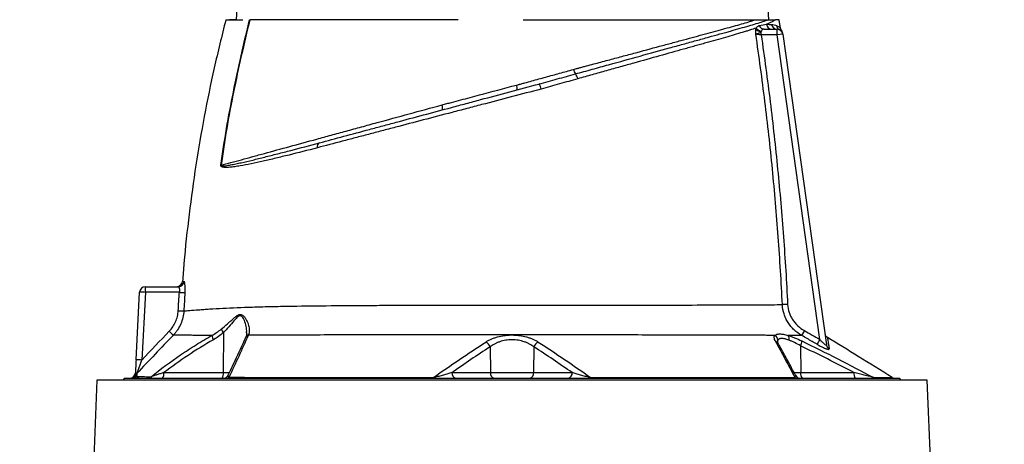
# Model space of a CAD drawing. Header units: millimetres. Extents: x 1136 to 1836, y 540 to 2623.
# Tile 13 of 14: x 1178 to 1694, y 2102 to 2325. Entities that reach past the tile are written whole.
import ezdxf

# ---------------------------------------------------------------- set-up
doc = ezdxf.new("R2010")
doc.units = ezdxf.units.MM

msp = doc.modelspace()

# ---------------------------------------------------------------- linework, layer by layer
at = {"color": 7, "linetype": 'Continuous', "lineweight": 25}
for p, q in [((1566.56, 2316.59), (1566.56, 2318.32)), ((1568.15, 2319.59), (1574.89, 2319.59)), ((1574.89, 2316.59), (1574.89, 2319.59)), ((1577.86, 2317.01), (1574.89, 2316.59)), ((1576.34, 2319.24), (1576.24, 2319.27)), ((1577.86, 2317.01), (1600.75, 2154.1)), ((1574.89, 2316.59), (1566.56, 2316.59)), ((1597.32, 2156.97), (1574.89, 2316.59)), ((1438.41, 2290.3), (1439.09, 2290.48)), ((1450.48, 2290.96), (1450.83, 2291.06)), ((1243.84, 2181.65), (1243.84, 2184.59)), ((1243.84, 2184.59), (1261.16, 2184.59)), ((1238.99, 2146.27), (1240.85, 2181.75)), ((1243.84, 2181.65), (1241.98, 2146.16)), ((1261.66, 2181.65), (1243.84, 2181.65)), ((1580.43, 2175.33), (1577.68, 2175.2)), ((1284.79, 2160.51), (1284.7, 2139.54)), ((1589.24, 2161.57), (1587.79, 2159.01)), ((1597.32, 2156.97), (1595.86, 2154.41)), ((1424.48, 2153.04), (1424.64, 2139.54)), ((1447.51, 2153.05), (1447.34, 2139.54)), ((1587.23, 2153.63), (1587.29, 2139.54)), ((1232.99, 2136.59), (1231.99, 2135.59)), ((1232.99, 2136.59), (1435.99, 2136.59)), ((1253.53, 2139.54), (1284.7, 2139.54)), ((1404.49, 2139.54), (1424.64, 2139.54)), ((1424.64, 2139.54), (1447.34, 2139.54)), ((1435.99, 2136.59), (1638.99, 2136.59)), ((1447.34, 2139.54), (1467.52, 2139.54)), ((1587.29, 2139.54), (1615.22, 2139.54)), ((1639.99, 2135.59), (1638.99, 2136.59)), ((1218.49, 2135.59), (1177.99, 1173.59)), ((1435.99, 2135.59), (1218.49, 2135.59)), ((1653.5, 2135.59), (1435.99, 2135.59)), ((1694, 1173.59), (1653.5, 2135.59))]:
    msp.add_line(p, q, dxfattribs=at)
at = {"color": 8, "linetype": 'Continuous', "lineweight": 25}
for p, q in [((1284.7, 2139.54), (1287.94, 2139.54)), ((1583.76, 2139.54), (1587.29, 2139.54))]:
    msp.add_line(p, q, dxfattribs=at)
at = {"color": 7, "linetype": 'Continuous', "lineweight": 25, "flags": 128}
for points in [[(1394.85, 2137.01), (1394.81, 2136.91), (1394.78, 2136.83), (1394.74, 2136.76), (1394.7, 2136.7), (1394.66, 2136.65), (1394.62, 2136.62), (1394.58, 2136.6), (1394.54, 2136.59)], [(1477.13, 2137.01), (1477.17, 2136.92), (1477.21, 2136.83), (1477.25, 2136.76), (1477.29, 2136.7), (1477.33, 2136.65), (1477.37, 2136.62), (1477.41, 2136.6), (1477.45, 2136.59)]]:
    msp.add_lwpolyline(points, dxfattribs=at)
at = {"color": 7, "linetype": 'Continuous', "lineweight": 25}
for centre, radius, start, end in [((1572.27, 2322.49), 2.9, 186.6031, 268.7715), ((1574.92, 2322.53), 2.94, 187.4681, 269.2533), ((1566.83, 2322.28), 3.97, 221.6133, 266.1291), ((1567.07, 2322.34), 3.77, 214.9381, 264.0372), ((1568.22, 2322.34), 2.75, 197.9005, 268.4239), ((1577.57, 2321.88), 2.93, 187.5919, 242.9681), ((1574.89, 2316.59), 3, 8, 90), ((1574.89, 2316.59), 3, 7.7249, 62.7353), ((1574.78, 2317.36), 3, 7.9997, 36.5497), ((1474.62, 2299.98), 6.62, 192.9568, 215.1693), ((1464.62, 2292.33), 5.98, 12.4711, 39.8202), ((1434.87, 2288.81), 3.84, 344.2305, 22.8222), ((1445.28, 2287.32), 6.02, 8.5407, 36.1743), ((1395.77, 2278.39), 3.89, 343.7036, 23.1661), ((1336.16, 2258.07), 2.26, 119.6226, 196.3097), ((1282.53, 2236.79), 11.51, 85.1274, 85.6056), ((1243.84, 2181.59), 3, 90, 177), ((1260.3, 2187.59), 3, 270.4405, 355.6199), ((1261.15, 2187.58), 2.99, 270.2096, 355.8389), ((1240.84, 2138.72), 43.03, 86.003, 89.9958), ((1266.47, 2243.84), 62.38, 265.58, 268.2871), ((1265.13, 2234.21), 62.35, 266.259, 268.9678), ((1290.63, 2165.56), 7.72, 204.7219, 220.8147), ((1309.06, 2215.31), 75.47, 225.7274, 227.962), ((1284.59, 2159.89), 5.99, 187.968, 211.3551), ((1572.31, 2156.36), 3.07, 3.9055, 62.4422), ((1578.34, 2157.27), 2.92, 345.4522, 37.5146), ((1602.87, 2160.57), 3, 188.0002, 238.3301), ((1420.51, 2151.78), 4.16, 17.6585, 65.6506), ((1451.47, 2151.79), 4.16, 114.3917, 162.3672), ((1582.87, 2156.06), 4.99, 330.8595, 0.8736), ((1603.64, 2154.52), 2.91, 188.1731, 241.2647), ((1238.98, 2103.24), 43.03, 86.003, 89.9958), ((1235.63, 2139.59), 3, 270, 357), ((1236.1, 2139.59), 3, 270.0167, 334.4806), ((1237.15, 2139.54), 2.95, 270.0675, 316.5033), ((1241.48, 2137), 2.98, 136.1692, 154.1078), ((1244.89, 2139.36), 2.77, 270.2417, 314.3681), ((1250.11, 2138.86), 3.48, 319.2953, 11.1942), ((1281.28, 2138.86), 3.48, 319.2953, 11.1942), ((1284.6, 2139.59), 3, 270.0005, 335.3619), ((1286.36, 2138.45), 1.86, 271.0939, 313.7425), ((1407.13, 2139.2), 2.66, 172.6999, 258.7745), ((1427.28, 2139.2), 2.66, 172.6999, 258.7745), ((1444.71, 2139.2), 2.66, 281.2255, 7.3001), ((1464.88, 2139.2), 2.66, 281.2255, 7.3001), ((1585.49, 2138.42), 1.83, 229.8966, 269.1547), ((1587.22, 2139.59), 3, 207.1154, 269.9998), ((1590.71, 2138.86), 3.48, 168.8058, 220.7047), ((1618.64, 2138.86), 3.48, 168.8058, 220.7047), ((1626.91, 2139.34), 2.75, 237.018, 269.9004), ((1636.85, 2139.59), 3, 238.3026, 269.9996)]:
    msp.add_arc(centre, radius, start, end, dxfattribs=at)
at = {"color": 8, "linetype": 'Continuous', "lineweight": 25}
for centre, radius, start, end in [((1298.46, 2156.94), 2.27, 105.7317, 154.6134), ((1298.53, 2157.16), 2.25, 105.9617, 154.9518), ((1573.33, 2153.71), 2.41, 30.3848, 71.9046)]:
    msp.add_arc(centre, radius, start, end, dxfattribs=at)
at = {"color": 7, "linetype": 'Continuous', "lineweight": 25}
for points, knots in [([(1295.58, 2354.59), (1295.5, 2354.59), (1295.42, 2354.56), (1295.28, 2354.48), (1295.22, 2354.42), (1295.07, 2354.23), (1294.98, 2354.09), (1294.76, 2353.67), (1294.65, 2353.37), (1294.45, 2352.76), (1294.36, 2352.45), (1294.2, 2351.84), (1294.13, 2351.53), (1293.93, 2350.59), (1293.81, 2349.96), (1293.59, 2348.71), (1293.49, 2348.08), (1293.22, 2346.18), (1293.06, 2344.92), (1292.78, 2342.38), (1292.65, 2341.12), (1292.29, 2337.31), (1292.08, 2334.77), (1291.72, 2329.68), (1291.56, 2327.14), (1291.41, 2324.59)], [0, 0, 0, 0, 0.007812, 0.007812, 0.015625, 0.015625, 0.03125, 0.03125, 0.0625, 0.0625, 0.09375, 0.09375, 0.125, 0.125, 0.1875, 0.1875, 0.25, 0.25, 0.375, 0.375, 0.5, 0.5, 0.75, 0.75, 1, 1, 1, 1]), ([(1570.58, 2324.59), (1570.43, 2327.14), (1570.27, 2329.69), (1569.9, 2334.77), (1569.7, 2337.32), (1569.34, 2341.13), (1569.21, 2342.4), (1568.92, 2344.93), (1568.77, 2346.2), (1568.49, 2348.09), (1568.39, 2348.72), (1568.18, 2349.98), (1568.06, 2350.61), (1567.86, 2351.54), (1567.78, 2351.85), (1567.62, 2352.47), (1567.54, 2352.78), (1567.33, 2353.38), (1567.22, 2353.68), (1567, 2354.1), (1566.92, 2354.24), (1566.76, 2354.42), (1566.7, 2354.48), (1566.57, 2354.56), (1566.49, 2354.59), (1566.41, 2354.59)], [0, 0, 0, 0, 0.25, 0.25, 0.5, 0.5, 0.625, 0.625, 0.75, 0.75, 0.8125, 0.8125, 0.875, 0.875, 0.90625, 0.90625, 0.9375, 0.9375, 0.96875, 0.96875, 0.984375, 0.984375, 0.992187, 0.992187, 1, 1, 1, 1]), ([(1285.99, 2324.59), (1283.92, 2316.19), (1279.78, 2299.38), (1274.61, 2273.93), (1270.2, 2248.35), (1266.69, 2222.65), (1264.42, 2202.3), (1263.6, 2190.52), (1263.39, 2187.36)], [0, 0, 0, 0, 0.186516, 0.372902, 0.559207, 0.74548, 0.931769, 1, 1, 1, 1]), ([(1283.41, 2248.26), (1284.3, 2254.68), (1285.29, 2261.09), (1287.49, 2273.88), (1288.68, 2280.25), (1291.25, 2292.97), (1292.61, 2299.31), (1295.46, 2311.97), (1296.94, 2318.29), (1298.47, 2324.59)], [0, 0, 0, 0, 0.25, 0.25, 0.5, 0.5, 0.75, 0.75, 1, 1, 1, 1]), ([(1298.58, 2324.59), (1295.52, 2311.98), (1292.63, 2299.33), (1288.78, 2280.25), (1287.58, 2273.88), (1285.38, 2261.09), (1284.39, 2254.68), (1283.51, 2248.25)], [0, 0, 0, 0, 0.5, 0.5, 0.75, 0.75, 1, 1, 1, 1]), ([(1285.99, 2324.59), (1286, 2324.59), (1286, 2324.59), (1286.01, 2324.59), (1286.03, 2324.59), (1286.07, 2324.59), (1286.11, 2324.59), (1286.16, 2324.59), (1286.22, 2324.59), (1286.29, 2324.59), (1286.37, 2324.59), (1286.46, 2324.59), (1286.71, 2324.59), (1287.23, 2324.59), (1288.22, 2324.59), (1289.48, 2324.59), (1290.69, 2324.59), (1291.64, 2324.59), (1292.25, 2324.59), (1292.88, 2324.59), (1293.55, 2324.59), (1294.24, 2324.59), (1294.73, 2324.59), (1294.97, 2324.59)], [0, 0, 0, 0, 0.0227397, 0.045471, 0.0681961, 0.0909169, 0.1136355, 0.1363538, 0.159074, 0.1817982, 0.2045282, 0.2272662, 0.2500142, 0.3749951, 0.5000011, 0.624982, 0.749988, 0.7916706, 0.8333309, 0.8749814, 0.9166347, 0.9583034, 1, 1, 1, 1]), ([(1291.41, 2324.59), (1290.97, 2324.59), (1290.57, 2324.59), (1290.02, 2324.59), (1289.84, 2324.59), (1289.51, 2324.59), (1289.35, 2324.59), (1288.91, 2324.59), (1288.66, 2324.59), (1288.26, 2324.59), (1288.11, 2324.59), (1288, 2324.59)], [0, 0, 0, 0, 0.25, 0.25, 0.375, 0.375, 0.5, 0.5, 0.75, 0.75, 1, 1, 1, 1]), ([(1407.79, 2324.59), (1396.68, 2324.59), (1374.81, 2324.59), (1344.58, 2324.59), (1318.4, 2324.59), (1304.48, 2324.59), (1298.58, 2324.59)], [0.5613215, 0.5613215, 0.5613215, 0.5613215, 0.6404767, 0.7196318, 0.798787, 0.8776759, 0.8776759, 0.8776759, 0.8776759]), ([(1469.21, 2296.16), (1470.7, 2296.58), (1472.17, 2296.98), (1475.11, 2297.79), (1478.03, 2298.6), (1480.92, 2299.4), (1483.8, 2300.19), (1485.23, 2300.59), (1492.35, 2302.56), (1497.84, 2304.08), (1508.44, 2307), (1513.55, 2308.41), (1520.91, 2310.45), (1523.32, 2311.11), (1526.85, 2312.08), (1528.01, 2312.4), (1530.3, 2313.04), (1531.43, 2313.35), (1534.77, 2314.27), (1536.92, 2314.87), (1541.08, 2316.02), (1543.08, 2316.57), (1545.96, 2317.38), (1546.91, 2317.64), (1548.75, 2318.16), (1549.65, 2318.41), (1552.3, 2319.15), (1553.97, 2319.62), (1557.16, 2320.53), (1558.66, 2320.96), (1561.48, 2321.78), (1562.8, 2322.17), (1565.27, 2322.93), (1566.41, 2323.29), (1568.5, 2323.97), (1569.44, 2324.29), (1570.29, 2324.59)], [0, 0, 0, 0, 0.03125, 0.03125, 0.0625, 0.09375, 0.09375, 0.125, 0.125, 0.25, 0.25, 0.375, 0.375, 0.4375, 0.4375, 0.46875, 0.46875, 0.5, 0.5, 0.5625, 0.5625, 0.625, 0.625, 0.65625, 0.65625, 0.6875, 0.6875, 0.75, 0.75, 0.8125, 0.8125, 0.875, 0.875, 0.9375, 0.9375, 1, 1, 1, 1]), ([(1470.22, 2299.07), (1470.38, 2299.11), (1470.55, 2299.15), (1470.87, 2299.24), (1471.35, 2299.37), (1472.47, 2299.67), (1473.42, 2299.92), (1475.33, 2300.44), (1476.6, 2300.78), (1480.38, 2301.79), (1482.88, 2302.46), (1486.6, 2303.46), (1487.83, 2303.79), (1490.27, 2304.45), (1491.49, 2304.77), (1495.09, 2305.74), (1497.46, 2306.38), (1504.45, 2308.26), (1508.96, 2309.47), (1515.5, 2311.23), (1517.64, 2311.8), (1520.8, 2312.65), (1521.84, 2312.93), (1523.91, 2313.49), (1524.93, 2313.77), (1530, 2315.13), (1533.83, 2316.17), (1539.25, 2317.63), (1541, 2318.11), (1543.54, 2318.8), (1544.38, 2319.03), (1546.02, 2319.48), (1546.82, 2319.7), (1550.78, 2320.79), (1553.68, 2321.6), (1557.65, 2322.74), (1558.9, 2323.11), (1560.69, 2323.67), (1561.27, 2323.85), (1562.4, 2324.22), (1562.95, 2324.41), (1563.48, 2324.59)], [0, 0, 0, 0, 0.003906, 0.003906, 0.007812, 0.015625, 0.03125, 0.03125, 0.0625, 0.0625, 0.125, 0.125, 0.15625, 0.15625, 0.1875, 0.1875, 0.25, 0.25, 0.375, 0.375, 0.4375, 0.4375, 0.46875, 0.46875, 0.5, 0.5, 0.625, 0.625, 0.6875, 0.6875, 0.71875, 0.71875, 0.75, 0.75, 0.875, 0.875, 0.9375, 0.9375, 0.96875, 0.96875, 1, 1, 1, 1]), ([(1482.16, 2324.59), (1489.01, 2324.59), (1502.19, 2324.59), (1520.16, 2324.59), (1536.04, 2324.59), (1549.6, 2324.59), (1558.28, 2324.59), (1562.44, 2324.59), (1563.48, 2324.59)], [0.130712, 0.130712, 0.130712, 0.130712, 0.1802911, 0.2298702, 0.2794493, 0.3290284, 0.3786074, 0.3966326, 0.3966326, 0.3966326, 0.3966326]), ([(1563.48, 2324.59), (1563.73, 2324.59), (1564.22, 2324.59), (1564.94, 2324.59), (1565.65, 2324.59), (1566.34, 2324.59), (1567.16, 2324.59), (1568.11, 2324.59), (1569.21, 2324.59), (1569.93, 2324.59), (1570.29, 2324.59)], [0, 0, 0, 0, 0.101917, 0.202879, 0.302889, 0.401951, 0.500069, 0.66183, 0.828469, 1, 1, 1, 1]), ([(1574.02, 2324.59), (1573.76, 2324.38), (1573.47, 2324.17), (1572.82, 2323.77), (1572.46, 2323.57), (1571.3, 2322.97), (1570.4, 2322.57), (1569.39, 2322.16)], [0, 0, 0, 0, 0.25, 0.25, 0.5, 0.5, 1, 1, 1, 1]), ([(1570.29, 2324.59), (1570.37, 2324.59), (1570.54, 2324.59), (1570.78, 2324.59), (1571.02, 2324.59), (1571.26, 2324.59), (1571.59, 2324.59), (1572.02, 2324.59), (1572.5, 2324.59), (1572.94, 2324.59), (1573.34, 2324.59), (1573.7, 2324.59), (1573.91, 2324.59), (1574.02, 2324.59)], [0, 0, 0, 0, 0.048202, 0.097322, 0.147367, 0.198347, 0.250267, 0.373775, 0.500284, 0.624448, 0.74908, 0.874243, 1, 1, 1, 1]), ([(1572.01, 2322.15), (1572.53, 2322.15), (1573.02, 2322.07), (1573.9, 2321.84), (1574.31, 2321.68), (1574.67, 2321.49)], [0, 0, 0, 0, 0.5, 0.5, 1, 1, 1, 1]), ([(1576.66, 2320.4), (1576.55, 2321.1), (1576.33, 2322.5), (1576.11, 2323.89), (1575.99, 2324.59)], [0, 0, 0, 0, 0.49999, 1, 1, 1, 1]), ([(1563.97, 2320.18), (1562.9, 2319.83), (1561.76, 2319.47), (1559.94, 2318.9), (1559.32, 2318.71), (1558.03, 2318.32), (1557.37, 2318.12), (1553.98, 2317.11), (1551.03, 2316.24), (1544.64, 2314.41), (1541.21, 2313.43), (1536.63, 2312.14), (1535.7, 2311.88), (1533.81, 2311.35), (1532.85, 2311.08), (1530.91, 2310.53), (1529.93, 2310.26), (1527.94, 2309.7), (1526.93, 2309.42), (1521.86, 2308), (1517.65, 2306.82), (1508.94, 2304.39), (1504.44, 2303.13), (1497.48, 2301.18), (1495.12, 2300.52), (1491.54, 2299.52), (1490.33, 2299.18), (1487.91, 2298.5), (1486.68, 2298.16), (1483, 2297.13), (1480.52, 2296.43), (1476.77, 2295.39), (1475.52, 2295.04), (1473, 2294.34), (1471.73, 2293.98), (1470.46, 2293.63)], [0, 0, 0, 0, 0.0625, 0.0625, 0.09375, 0.09375, 0.125, 0.125, 0.25, 0.25, 0.375, 0.375, 0.40625, 0.40625, 0.4375, 0.4375, 0.46875, 0.46875, 0.5, 0.5, 0.625, 0.625, 0.75, 0.75, 0.8125, 0.8125, 0.84375, 0.84375, 0.875, 0.875, 0.9375, 0.9375, 0.96875, 0.96875, 1, 1, 1, 1]), ([(1563.75, 2316.99), (1563.74, 2317.11), (1563.74, 2317.23), (1563.72, 2317.46), (1563.72, 2317.58), (1563.72, 2317.93), (1563.72, 2318.16), (1563.75, 2318.83), (1563.79, 2319.25), (1563.86, 2319.64)], [0, 0, 0, 0, 0.125, 0.125, 0.25, 0.25, 0.5, 0.5, 1, 1, 1, 1]), ([(1566.56, 2318.32), (1566.34, 2318.11), (1566.1, 2317.92), (1565.57, 2317.6), (1565.3, 2317.47), (1564.77, 2317.25), (1564.52, 2317.17), (1564.19, 2317.08), (1564.09, 2317.06), (1563.91, 2317.01), (1563.82, 2317), (1563.75, 2316.99)], [0, 0, 0, 0, 0.25, 0.25, 0.5, 0.5, 0.75, 0.75, 0.875, 0.875, 1, 1, 1, 1]), ([(1577.68, 2175.2), (1577.12, 2187.06), (1576.4, 2198.92), (1574.66, 2222.61), (1573.64, 2234.45), (1571.31, 2258.08), (1569.99, 2269.89), (1567.08, 2293.47), (1565.49, 2305.24), (1563.75, 2316.99)], [0, 0, 0, 0, 0.25, 0.25, 0.5, 0.5, 0.75, 0.75, 1, 1, 1, 1]), ([(1566.56, 2316.59), (1566.27, 2316.63), (1565.98, 2316.67), (1565.57, 2316.73), (1565.43, 2316.75), (1565.16, 2316.79), (1565.03, 2316.81), (1564.67, 2316.86), (1564.44, 2316.89), (1564.05, 2316.95), (1563.88, 2316.97), (1563.75, 2316.99)], [0, 0, 0, 0, 0.25, 0.25, 0.375, 0.375, 0.5, 0.5, 0.75, 0.75, 1, 1, 1, 1]), ([(1563.97, 2320.18), (1564.09, 2320.39), (1564.21, 2320.57), (1564.46, 2320.88), (1564.58, 2321), (1564.85, 2321.21), (1564.99, 2321.3), (1565.29, 2321.42), (1565.45, 2321.47), (1565.61, 2321.5)], [0, 0, 0, 0, 0.25, 0.25, 0.5, 0.5, 0.75, 0.75, 1, 1, 1, 1]), ([(1568.15, 2319.59), (1567.98, 2319.59), (1567.82, 2319.58), (1567.53, 2319.5), (1567.39, 2319.45), (1567.15, 2319.28), (1567.04, 2319.18), (1566.85, 2318.92), (1566.76, 2318.76), (1566.68, 2318.59)], [0, 0, 0, 0, 0.25, 0.25, 0.5, 0.5, 0.75, 0.75, 1, 1, 1, 1]), ([(1577.12, 2319.1), (1577.08, 2319.16), (1576.87, 2319.45), (1576.68, 2319.92), (1576.66, 2320.34), (1576.65, 2320.47)], [0, 0, 0, 0, 0.152338, 0.726, 1, 1, 1, 1]), ([(1577.75, 2317.74), (1577.75, 2317.75), (1577.75, 2317.77), (1577.78, 2317.55), (1577.8, 2317.41), (1577.81, 2317.36)], [0, 0, 0, 0, 0.2567207, 0.7819772, 1, 1, 1, 1]), ([(1566.56, 2316.59), (1568.28, 2304.88), (1569.86, 2293.16), (1572.75, 2269.67), (1574.06, 2257.91), (1576.38, 2234.35), (1577.4, 2222.56), (1579.13, 2198.96), (1579.86, 2187.15), (1580.43, 2175.33)], [0, 0, 0, 0, 0.25, 0.25, 0.5, 0.5, 0.75, 0.75, 1, 1, 1, 1]), ([(1439.09, 2290.48), (1439.24, 2290.52), (1439.39, 2290.57), (1439.7, 2290.65), (1440.15, 2290.77), (1440.61, 2290.9), (1441.52, 2291.15), (1442.12, 2291.32), (1443.95, 2291.82), (1445.17, 2292.16), (1448.83, 2293.17), (1451.27, 2293.84), (1456.12, 2295.17), (1458.54, 2295.83), (1463.37, 2297.16), (1465.78, 2297.82), (1468.18, 2298.49)], [0, 0, 0, 0, 0.015625, 0.015625, 0.03125, 0.0625, 0.0625, 0.125, 0.125, 0.25, 0.25, 0.5, 0.5, 0.75, 0.75, 1, 1, 1, 1]), ([(1450.14, 2290.87), (1453.36, 2291.73), (1456.56, 2292.62), (1461.33, 2293.96), (1462.92, 2294.41), (1466.08, 2295.29), (1467.65, 2295.73), (1469.21, 2296.16)], [0, 0, 0, 0, 0.5, 0.5, 0.75, 0.75, 1, 1, 1, 1]), ([(1470.46, 2293.63), (1467.3, 2292.73), (1464.12, 2291.81), (1457.71, 2289.98), (1454.49, 2289.07), (1451.23, 2288.21)], [0, 0, 0, 0, 0.5, 0.5, 1, 1, 1, 1]), ([(1451.23, 2288.21), (1446.03, 2286.85), (1440.83, 2285.48), (1430.45, 2282.76), (1425.27, 2281.4), (1417.5, 2279.36), (1414.91, 2278.68), (1411.03, 2277.66), (1409.74, 2277.32), (1407.16, 2276.65), (1405.87, 2276.31), (1399.48, 2274.63), (1394.46, 2273.31), (1384.58, 2270.72), (1379.73, 2269.44), (1372.54, 2267.55), (1370.16, 2266.93), (1365.43, 2265.68), (1363.08, 2265.07), (1358.42, 2263.84), (1356.11, 2263.24), (1351.55, 2262.04), (1349.29, 2261.45), (1342.6, 2259.69), (1338.24, 2258.55), (1334, 2257.44)], [0, 0, 0, 0, 0.125, 0.125, 0.25, 0.25, 0.3125, 0.3125, 0.34375, 0.34375, 0.375, 0.375, 0.5, 0.5, 0.625, 0.625, 0.6875, 0.6875, 0.75, 0.75, 0.8125, 0.8125, 0.875, 0.875, 1, 1, 1, 1]), ([(1335.05, 2260.03), (1339.22, 2261.15), (1343.5, 2262.3), (1352.25, 2264.64), (1356.73, 2265.84), (1363.58, 2267.68), (1365.89, 2268.3), (1370.54, 2269.54), (1372.88, 2270.17), (1379.93, 2272.06), (1384.7, 2273.34), (1394.39, 2275.93), (1399.32, 2277.25), (1405.6, 2278.94), (1406.86, 2279.27), (1409.39, 2279.95), (1410.67, 2280.29), (1414.48, 2281.31), (1417.02, 2281.99), (1424.65, 2284.04), (1429.74, 2285.4), (1439.93, 2288.13), (1445.03, 2289.5), (1450.14, 2290.87)], [0, 0, 0, 0, 0.125, 0.125, 0.25, 0.25, 0.3125, 0.3125, 0.375, 0.375, 0.5, 0.5, 0.625, 0.625, 0.65625, 0.65625, 0.6875, 0.6875, 0.75, 0.75, 0.875, 0.875, 1, 1, 1, 1]), ([(1399.35, 2279.92), (1399.75, 2280.03), (1400.16, 2280.15), (1400.97, 2280.36), (1402.2, 2280.69), (1405.04, 2281.44), (1407.48, 2282.09), (1412.37, 2283.39), (1415.62, 2284.26), (1425.39, 2286.85), (1431.9, 2288.58), (1438.41, 2290.3)], [0, 0, 0, 0, 0.03125, 0.03125, 0.0625, 0.125, 0.25, 0.25, 0.5, 0.5, 1, 1, 1, 1]), ([(1283.51, 2248.25), (1286.85, 2249.17), (1290.43, 2250.15), (1296.15, 2251.72), (1298.12, 2252.26), (1302.14, 2253.37), (1304.19, 2253.93), (1310.51, 2255.66), (1314.9, 2256.86), (1324.05, 2259.37), (1328.8, 2260.67), (1336.21, 2262.69), (1338.73, 2263.38), (1342.58, 2264.43), (1343.87, 2264.78), (1346.48, 2265.5), (1347.79, 2265.85), (1351.74, 2266.93), (1354.42, 2267.66), (1359.83, 2269.14), (1362.55, 2269.89), (1370.8, 2272.14), (1376.39, 2273.66), (1387.74, 2276.76), (1393.5, 2278.33), (1399.35, 2279.92)], [0, 0, 0, 0, 0.125, 0.125, 0.1875, 0.1875, 0.25, 0.25, 0.375, 0.375, 0.5, 0.5, 0.5625, 0.5625, 0.59375, 0.59375, 0.625, 0.625, 0.6875, 0.6875, 0.75, 0.75, 0.875, 0.875, 1, 1, 1, 1]), ([(1334, 2257.44), (1328.85, 2256.09), (1323.9, 2254.82), (1316.77, 2253.06), (1314.45, 2252.49), (1309.9, 2251.41), (1307.69, 2250.89), (1303.4, 2249.92), (1301.32, 2249.47), (1297.29, 2248.64), (1295.34, 2248.26), (1292.52, 2247.78), (1291.59, 2247.63), (1289.78, 2247.39), (1288.9, 2247.28), (1287.6, 2247.18), (1287.18, 2247.16), (1286.34, 2247.13), (1285.92, 2247.13), (1285.31, 2247.17), (1285.11, 2247.19), (1284.71, 2247.24), (1284.52, 2247.28), (1284.23, 2247.35), (1284.14, 2247.39), (1283.95, 2247.46), (1283.86, 2247.5), (1283.68, 2247.62), (1283.59, 2247.68), (1283.48, 2247.84), (1283.45, 2247.9), (1283.42, 2248.02), (1283.41, 2248.06), (1283.4, 2248.16), (1283.4, 2248.21), (1283.41, 2248.26)], [0, 0, 0, 0, 0.25, 0.25, 0.375, 0.375, 0.5, 0.5, 0.625, 0.625, 0.75, 0.75, 0.8125, 0.8125, 0.875, 0.875, 0.90625, 0.90625, 0.9375, 0.9375, 0.953125, 0.953125, 0.96875, 0.96875, 0.976563, 0.976563, 0.984375, 0.984375, 0.992188, 0.992188, 0.996094, 0.996094, 0.998047, 0.998047, 1, 1, 1, 1]), ([(1283.51, 2248.25), (1283.5, 2248.23), (1283.5, 2248.2), (1283.51, 2248.16), (1283.51, 2248.14), (1283.54, 2248.1), (1283.56, 2248.08), (1283.63, 2248.03), (1283.68, 2248.02), (1283.82, 2247.97), (1283.93, 2247.96), (1284.23, 2247.93), (1284.44, 2247.93), (1285.06, 2247.95), (1285.48, 2248), (1286.77, 2248.15), (1287.65, 2248.3), (1289.44, 2248.63), (1290.36, 2248.81), (1292.22, 2249.2), (1293.17, 2249.41), (1296.05, 2250.05), (1298.04, 2250.52), (1302.14, 2251.51), (1304.25, 2252.03), (1308.59, 2253.12), (1310.82, 2253.68), (1315.4, 2254.86), (1317.74, 2255.46), (1324.92, 2257.33), (1329.89, 2258.65), (1335.05, 2260.03)], [0, 0, 0, 0, 0.000977, 0.000977, 0.001953, 0.001953, 0.003906, 0.003906, 0.007813, 0.007813, 0.015625, 0.015625, 0.03125, 0.03125, 0.0625, 0.0625, 0.125, 0.125, 0.1875, 0.1875, 0.25, 0.25, 0.375, 0.375, 0.5, 0.5, 0.625, 0.625, 0.75, 0.75, 1, 1, 1, 1]), ([(1261.16, 2184.59), (1261.21, 2184.59), (1261.26, 2184.57), (1261.35, 2184.5), (1261.4, 2184.45), (1261.48, 2184.3), (1261.52, 2184.22), (1261.59, 2184.01), (1261.62, 2183.88), (1261.67, 2183.61), (1261.7, 2183.47), (1261.73, 2183.14), (1261.73, 2182.97), (1261.74, 2182.43), (1261.71, 2182.04), (1261.66, 2181.65)], [0, 0, 0, 0, 0.125, 0.125, 0.25, 0.25, 0.375, 0.375, 0.5, 0.5, 0.625, 0.625, 0.75, 0.75, 1, 1, 1, 1]), ([(1264.6, 2181.49), (1264.63, 2181.87), (1264.65, 2182.26), (1264.67, 2183.01), (1264.68, 2183.38), (1264.68, 2183.91), (1264.68, 2184.08), (1264.67, 2184.42), (1264.67, 2184.58), (1264.65, 2185.06), (1264.63, 2185.36), (1264.58, 2185.9), (1264.55, 2186.15), (1264.48, 2186.58), (1264.44, 2186.76), (1264.38, 2186.98), (1264.36, 2187.05), (1264.32, 2187.16), (1264.29, 2187.21), (1264.23, 2187.32), (1264.18, 2187.36), (1264.13, 2187.36)], [0, 0, 0, 0, 0.125, 0.125, 0.25, 0.25, 0.3125, 0.3125, 0.375, 0.375, 0.5, 0.5, 0.625, 0.625, 0.75, 0.75, 0.8125, 0.8125, 0.875, 0.875, 1, 1, 1, 1]), ([(1264.01, 2171.87), (1264.79, 2171.94), (1265.83, 2172.03), (1268.38, 2172.24), (1269.9, 2172.36), (1272.55, 2172.57), (1273.5, 2172.64), (1275.01, 2172.76), (1275.52, 2172.8), (1276.57, 2172.87), (1277.1, 2172.91), (1279.79, 2173.09), (1282.05, 2173.22), (1289.18, 2173.58), (1294.38, 2173.78), (1302.84, 2174.04), (1305.77, 2174.12), (1310.34, 2174.23), (1311.89, 2174.26), (1315.05, 2174.33), (1316.65, 2174.36), (1324.73, 2174.5), (1331.51, 2174.59), (1345.67, 2174.72), (1353.05, 2174.78), (1362.64, 2174.82), (1364.58, 2174.83), (1368.49, 2174.84), (1370.46, 2174.85), (1376.39, 2174.86), (1380.38, 2174.87), (1386.42, 2174.87), (1388.44, 2174.88), (1392.51, 2174.88), (1394.55, 2174.89), (1400.72, 2174.89), (1404.88, 2174.9), (1411.19, 2174.9), (1413.31, 2174.9), (1416.5, 2174.91), (1417.57, 2174.91), (1419.72, 2174.91), (1420.79, 2174.91), (1426.18, 2174.91), (1430.47, 2174.91), (1439.02, 2174.91), (1443.28, 2174.91), (1451.78, 2174.91), (1456.01, 2174.91), (1464.44, 2174.92), (1468.64, 2174.92), (1474.92, 2174.92), (1477.01, 2174.92), (1481.16, 2174.92), (1483.21, 2174.93), (1493.39, 2174.93), (1501.23, 2174.94), (1512.56, 2174.96), (1516.26, 2174.97), (1521.7, 2174.98), (1523.5, 2174.98), (1527.04, 2174.99), (1528.77, 2175), (1537.29, 2175.02), (1543.61, 2175.04), (1552.37, 2175.07), (1555.16, 2175.08), (1558.5, 2175.1), (1559.16, 2175.1), (1560.46, 2175.11), (1561.1, 2175.11), (1563, 2175.12), (1564.23, 2175.12), (1567.78, 2175.14), (1569.99, 2175.15), (1574.08, 2175.18), (1575.96, 2175.19), (1577.68, 2175.2)], [0, 0, 0, 0, 0.03125, 0.03125, 0.0625, 0.0625, 0.078125, 0.078125, 0.085938, 0.085938, 0.09375, 0.09375, 0.125, 0.125, 0.1875, 0.1875, 0.21875, 0.21875, 0.234375, 0.234375, 0.25, 0.25, 0.3125, 0.3125, 0.375, 0.375, 0.390625, 0.390625, 0.40625, 0.40625, 0.4375, 0.4375, 0.453125, 0.453125, 0.46875, 0.46875, 0.5, 0.5, 0.515625, 0.515625, 0.523438, 0.523438, 0.53125, 0.53125, 0.5625, 0.5625, 0.59375, 0.59375, 0.625, 0.625, 0.65625, 0.65625, 0.671875, 0.671875, 0.6875, 0.6875, 0.75, 0.75, 0.78125, 0.78125, 0.796875, 0.796875, 0.8125, 0.8125, 0.875, 0.875, 0.90625, 0.90625, 0.914063, 0.914063, 0.921875, 0.921875, 0.9375, 0.9375, 0.96875, 0.96875, 1, 1, 1, 1]), ([(1587.79, 2159.01), (1586.35, 2159.85), (1585.02, 2160.84), (1583.53, 2162.26), (1583.23, 2162.56), (1582.67, 2163.17), (1582.39, 2163.48), (1581.6, 2164.45), (1581.11, 2165.12), (1580.23, 2166.51), (1579.83, 2167.23), (1579.3, 2168.36), (1579.14, 2168.74), (1578.83, 2169.51), (1578.69, 2169.91), (1578.06, 2171.89), (1577.76, 2173.52), (1577.68, 2175.2)], [0, 0, 0, 0, 0.25, 0.25, 0.3125, 0.3125, 0.375, 0.375, 0.5, 0.5, 0.625, 0.625, 0.6875, 0.6875, 0.75, 0.75, 1, 1, 1, 1]), ([(1580.43, 2175.33), (1580.49, 2173.89), (1580.76, 2172.5), (1581.32, 2170.81), (1581.44, 2170.47), (1581.71, 2169.81), (1581.86, 2169.48), (1582.32, 2168.52), (1582.67, 2167.91), (1583.44, 2166.73), (1583.87, 2166.16), (1584.56, 2165.34), (1584.8, 2165.08), (1585.3, 2164.56), (1585.55, 2164.31), (1586.85, 2163.11), (1587.99, 2162.28), (1589.24, 2161.57)], [0, 0, 0, 0, 0.25, 0.25, 0.3125, 0.3125, 0.375, 0.375, 0.5, 0.5, 0.625, 0.625, 0.6875, 0.6875, 0.75, 0.75, 1, 1, 1, 1]), ([(1256.37, 2161.27), (1257.07, 2161.99), (1257.69, 2162.77), (1258.79, 2164.42), (1259.27, 2165.29), (1260.08, 2167.13), (1260.4, 2168.08), (1260.86, 2170), (1261, 2170.99), (1261.06, 2171.99)], [0, 0, 0, 0, 0.25, 0.25, 0.5, 0.5, 0.75, 0.75, 1, 1, 1, 1]), ([(1264.01, 2171.87), (1263.94, 2170.69), (1263.77, 2169.54), (1263.23, 2167.28), (1262.87, 2166.17), (1261.93, 2164), (1261.37, 2162.98), (1260.4, 2161.52), (1260.05, 2161.04), (1259.32, 2160.13), (1258.93, 2159.68), (1258.52, 2159.25)], [0, 0, 0, 0, 0.25, 0.25, 0.5, 0.5, 0.75, 0.75, 0.875, 0.875, 1, 1, 1, 1]), ([(1283.62, 2162.33), (1284.75, 2163.23), (1285.81, 2164.16), (1287.35, 2165.53), (1287.85, 2165.99), (1288.84, 2166.89), (1289.32, 2167.34), (1290.29, 2168.19), (1290.77, 2168.6), (1291.49, 2169.15), (1291.73, 2169.32), (1292.21, 2169.62), (1292.45, 2169.74), (1292.94, 2169.94), (1293.18, 2170.01), (1293.65, 2170.06), (1293.88, 2170.04), (1294.32, 2169.93), (1294.53, 2169.84), (1294.92, 2169.61), (1295.1, 2169.46), (1295.44, 2169.15), (1295.61, 2168.97), (1295.91, 2168.6), (1296.06, 2168.41), (1296.47, 2167.81), (1296.71, 2167.39), (1297.35, 2166.1), (1297.68, 2165.21), (1298.02, 2163.89), (1298.11, 2163.44), (1298.24, 2162.57), (1298.27, 2162.14), (1298.28, 2160.88), (1298.18, 2160.07), (1297.91, 2159.32)], [0, 0, 0, 0, 0.125, 0.125, 0.1875, 0.1875, 0.25, 0.25, 0.3125, 0.3125, 0.34375, 0.34375, 0.375, 0.375, 0.40625, 0.40625, 0.4375, 0.4375, 0.46875, 0.46875, 0.5, 0.5, 0.53125, 0.53125, 0.5625, 0.5625, 0.625, 0.625, 0.75, 0.75, 0.8125, 0.8125, 0.875, 0.875, 1, 1, 1, 1]), ([(1246.83, 2137.38), (1251.87, 2141.39), (1257.04, 2145.22), (1265, 2150.66), (1267.68, 2152.42), (1273.12, 2155.83), (1275.87, 2157.48), (1278.66, 2159.06)], [0, 0, 0, 0, 0.5, 0.5, 0.75, 0.75, 1, 1, 1, 1]), ([(1278.66, 2159.06), (1276.24, 2159.06), (1273.95, 2159.07), (1271.27, 2159.08), (1270.74, 2159.08), (1269.7, 2159.09), (1269.19, 2159.09), (1267.7, 2159.11), (1266.78, 2159.12), (1264.18, 2159.15), (1262.71, 2159.17), (1260.24, 2159.22), (1259.26, 2159.24), (1258.52, 2159.25)], [0, 0, 0, 0, 0.25, 0.25, 0.3125, 0.3125, 0.375, 0.375, 0.5, 0.5, 0.75, 0.75, 1, 1, 1, 1]), ([(1296.41, 2157.91), (1295.92, 2156.85), (1293.6, 2151.75), (1290.57, 2145.24), (1288.02, 2139.82), (1287.32, 2138.33)], [0, 0, 0, 0, 0.1603655, 0.7703117, 1, 1, 1, 1]), ([(1297.84, 2159.12), (1296.15, 2155.4), (1294.45, 2151.72), (1291.05, 2144.39), (1289.34, 2140.75), (1287.64, 2137.11)], [0, 0, 0, 0, 0.5, 0.5, 1, 1, 1, 1]), ([(1296.49, 2158.11), (1296.47, 2158.06), (1296.44, 2157.99), (1296.42, 2157.94), (1296.41, 2157.92)], [0, 0, 0, 0, 0.7011489, 1, 1, 1, 1]), ([(1296.95, 2160.45), (1296.93, 2160.06), (1296.88, 2159.23), (1296.7, 2158.47), (1296.51, 2158.15), (1296.49, 2158.12)], [0, 0, 0, 0, 0.4390005, 0.9401043, 1, 1, 1, 1]), ([(1573.73, 2159.08), (1572.81, 2159.09), (1571.87, 2159.09), (1569.95, 2159.1), (1568.96, 2159.11), (1565.94, 2159.12), (1563.86, 2159.13), (1557.38, 2159.15), (1552.78, 2159.17), (1543.03, 2159.2), (1537.87, 2159.21), (1531.07, 2159.23), (1529.69, 2159.23), (1526.89, 2159.24), (1525.49, 2159.24), (1521.24, 2159.25), (1518.36, 2159.26), (1509.6, 2159.27), (1503.59, 2159.28), (1494.32, 2159.29), (1491.19, 2159.29), (1486.43, 2159.29), (1484.83, 2159.29), (1481.62, 2159.3), (1480, 2159.3), (1471.86, 2159.3), (1465.32, 2159.3), (1452.16, 2159.3), (1445.55, 2159.3), (1435.58, 2159.3), (1432.24, 2159.3), (1427.23, 2159.3), (1425.56, 2159.3), (1422.21, 2159.3), (1420.53, 2159.3), (1415.5, 2159.3), (1412.18, 2159.31), (1405.61, 2159.31), (1402.35, 2159.31), (1395.88, 2159.32), (1392.68, 2159.33), (1386.32, 2159.33), (1383.17, 2159.33), (1376.9, 2159.34), (1373.79, 2159.34), (1369.16, 2159.34), (1367.63, 2159.34), (1364.56, 2159.34), (1363.03, 2159.33), (1355.45, 2159.33), (1349.57, 2159.32), (1338.18, 2159.29), (1332.67, 2159.27), (1322.02, 2159.23), (1316.88, 2159.21), (1310.71, 2159.18), (1309.49, 2159.18), (1307.07, 2159.17), (1305.87, 2159.16), (1302.34, 2159.14), (1300.06, 2159.13), (1297.84, 2159.12)], [0, 0, 0, 0, 0.015625, 0.015625, 0.03125, 0.03125, 0.0625, 0.0625, 0.125, 0.125, 0.1875, 0.1875, 0.203125, 0.203125, 0.21875, 0.21875, 0.25, 0.25, 0.3125, 0.3125, 0.34375, 0.34375, 0.359375, 0.359375, 0.375, 0.375, 0.4375, 0.4375, 0.5, 0.5, 0.53125, 0.53125, 0.546875, 0.546875, 0.5625, 0.5625, 0.59375, 0.59375, 0.625, 0.625, 0.65625, 0.65625, 0.6875, 0.6875, 0.71875, 0.71875, 0.734375, 0.734375, 0.75, 0.75, 0.8125, 0.8125, 0.875, 0.875, 0.9375, 0.9375, 0.953125, 0.953125, 0.96875, 0.96875, 1, 1, 1, 1]), ([(1422.23, 2155.57), (1422.66, 2155.85), (1423.11, 2156.11), (1424.05, 2156.62), (1424.55, 2156.86), (1425.57, 2157.31), (1426.1, 2157.53), (1426.93, 2157.82), (1427.22, 2157.92), (1427.79, 2158.1), (1428.08, 2158.19), (1429.57, 2158.6), (1430.8, 2158.86), (1432.73, 2159.12), (1433.39, 2159.19), (1434.7, 2159.28), (1436.02, 2159.32), (1437.33, 2159.27), (1438.65, 2159.19), (1439.31, 2159.12), (1441.23, 2158.85), (1442.45, 2158.6), (1443.92, 2158.19), (1444.21, 2158.1), (1444.79, 2157.92), (1445.07, 2157.82), (1445.9, 2157.52), (1446.44, 2157.31), (1447.97, 2156.63), (1448.9, 2156.13), (1449.76, 2155.58)], [0, 0, 0, 0, 0.0625, 0.0625, 0.125, 0.125, 0.1875, 0.1875, 0.21875, 0.21875, 0.25, 0.25, 0.375, 0.375, 0.4375, 0.4375, 0.5, 0.5625, 0.5625, 0.625, 0.625, 0.75, 0.75, 0.78125, 0.78125, 0.8125, 0.8125, 0.875, 0.875, 1, 1, 1, 1]), ([(1574.08, 2156), (1573.9, 2156.32), (1573.75, 2156.64), (1573.53, 2157.23), (1573.46, 2157.51), (1573.39, 2158.03), (1573.4, 2158.27), (1573.48, 2158.6), (1573.51, 2158.71), (1573.6, 2158.91), (1573.66, 2159), (1573.73, 2159.08)], [0, 0, 0, 0, 0.25, 0.25, 0.5, 0.5, 0.75, 0.75, 0.875, 0.875, 1, 1, 1, 1]), ([(1573.73, 2159.08), (1573.99, 2159.32), (1574.33, 2159.51), (1574.97, 2159.71), (1575.21, 2159.76), (1575.73, 2159.83), (1576, 2159.84), (1576.89, 2159.84), (1577.55, 2159.77), (1578.64, 2159.56), (1579.02, 2159.47), (1579.82, 2159.28), (1580.23, 2159.17), (1580.65, 2159.05)], [0, 0, 0, 0, 0.25, 0.25, 0.375, 0.375, 0.5, 0.5, 0.75, 0.75, 0.875, 0.875, 1, 1, 1, 1]), ([(1581.16, 2156.54), (1580.79, 2156.68), (1580.43, 2156.8), (1579.74, 2157.02), (1579.4, 2157.12), (1578.45, 2157.36), (1577.88, 2157.45), (1577.13, 2157.45), (1576.9, 2157.43), (1576.48, 2157.35), (1576.29, 2157.29), (1575.79, 2157.06), (1575.54, 2156.84), (1575.37, 2156.57)], [0, 0, 0, 0, 0.125, 0.125, 0.25, 0.25, 0.5, 0.5, 0.625, 0.625, 0.75, 0.75, 1, 1, 1, 1]), ([(1587.79, 2159.01), (1586.73, 2159.02), (1585.6, 2159.02), (1583.22, 2159.04), (1581.97, 2159.04), (1580.65, 2159.05)], [0, 0, 0, 0, 0.5, 0.5, 1, 1, 1, 1]), ([(1580.65, 2159.05), (1581.19, 2158.88), (1581.76, 2158.69), (1582.93, 2158.27), (1583.53, 2158.04), (1585.34, 2157.31), (1586.58, 2156.75), (1587.86, 2156.14)], [0, 0, 0, 0, 0.25, 0.25, 0.5, 0.5, 1, 1, 1, 1]), ([(1595.86, 2154.41), (1594.12, 2155.4), (1592.39, 2156.4), (1590.65, 2157.39), (1589.7, 2157.93), (1588.74, 2158.47), (1587.79, 2159.01)], [0, 0, 0, 0, 0.006000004, 0.006000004, 0.006000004, 0.009284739, 0.009284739, 0.009284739, 0.009284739]), ([(1600.75, 2154.1), (1600.76, 2154.05), (1600.76, 2154.01), (1600.74, 2153.94), (1600.71, 2153.92), (1600.62, 2153.9), (1600.51, 2153.93), (1600.25, 2154.08), (1600.09, 2154.19), (1599.77, 2154.45), (1599.6, 2154.6), (1599.25, 2154.92), (1599.07, 2155.09), (1598.72, 2155.45), (1598.54, 2155.63), (1598.01, 2156.19), (1597.66, 2156.57), (1597.32, 2156.97)], [0, 0, 0, 0, 0.0625, 0.0625, 0.125, 0.125, 0.25, 0.25, 0.375, 0.375, 0.5, 0.5, 0.625, 0.625, 0.75, 0.75, 1, 1, 1, 1]), ([(1635.27, 2137.04), (1629.33, 2140.71), (1618.01, 2147.7), (1606.68, 2154.69), (1601.3, 2158.01)], [0, 0, 0, 0, 0.524632, 1, 1, 1, 1]), ([(1279.48, 2156.78), (1274.97, 2154.2), (1270.56, 2151.47), (1261.91, 2145.71), (1257.68, 2142.68), (1253.53, 2139.54)], [0, 0, 0, 0, 0.5, 0.5, 1, 1, 1, 1]), ([(1394.85, 2137.01), (1399.38, 2140.2), (1403.92, 2143.35), (1413.04, 2149.55), (1417.62, 2152.6), (1422.23, 2155.57)], [0, 0, 0, 0, 0.5, 0.5, 1, 1, 1, 1]), ([(1447.51, 2153.05), (1446.81, 2153.59), (1446.05, 2154.08), (1444.78, 2154.76), (1444.34, 2154.97), (1443.42, 2155.37), (1442.94, 2155.55), (1441.47, 2156.05), (1440.44, 2156.31), (1438.81, 2156.58), (1438.25, 2156.65), (1437.13, 2156.75), (1436.02, 2156.79), (1434.9, 2156.75), (1433.78, 2156.66), (1433.22, 2156.59), (1431.59, 2156.32), (1430.55, 2156.06), (1429.06, 2155.56), (1428.58, 2155.37), (1427.66, 2154.97), (1427.22, 2154.76), (1425.96, 2154.09), (1425.18, 2153.58), (1424.48, 2153.04)], [0, 0, 0, 0, 0.125, 0.125, 0.1875, 0.1875, 0.25, 0.25, 0.375, 0.375, 0.4375, 0.4375, 0.5, 0.5625, 0.5625, 0.625, 0.625, 0.75, 0.75, 0.8125, 0.8125, 0.875, 0.875, 1, 1, 1, 1]), ([(1449.76, 2155.58), (1454.37, 2152.61), (1458.95, 2149.57), (1468.07, 2143.37), (1472.61, 2140.21), (1477.13, 2137.01)], [0, 0, 0, 0, 0.5, 0.5, 1, 1, 1, 1]), ([(1584.31, 2137.02), (1582.61, 2140.28), (1580.91, 2143.49), (1577.5, 2149.83), (1575.79, 2152.95), (1574.08, 2156)], [0, 0, 0, 0, 0.5, 0.5, 1, 1, 1, 1]), ([(1575.43, 2154.9), (1575.4, 2154.95), (1575.25, 2155.21), (1575.14, 2155.46), (1575.11, 2155.65), (1575.11, 2155.6), (1575.11, 2155.6)], [0, 0, 0, 0, 0.116474, 0.558009, 0.975075, 1, 1, 1, 1]), ([(1584.54, 2138.25), (1583.21, 2140.75), (1580.49, 2145.86), (1577.44, 2151.39), (1575.73, 2154.39), (1575.42, 2154.93)], [0, 0, 0, 0, 0.440347, 0.899131, 1, 1, 1, 1]), ([(1587.23, 2153.63), (1586.17, 2154.23), (1585.13, 2154.79), (1583.6, 2155.52), (1583.1, 2155.76), (1582.1, 2156.18), (1581.62, 2156.37), (1581.16, 2156.54)], [0, 0, 0, 0, 0.5, 0.5, 0.75, 0.75, 1, 1, 1, 1]), ([(1587.86, 2156.14), (1594.19, 2153.1), (1600.47, 2149.98), (1612.99, 2143.6), (1619.21, 2140.34), (1625.41, 2137.04)], [0, 0, 0, 0, 0.5, 0.5, 1, 1, 1, 1]), ([(1595.86, 2154.41), (1596.23, 2154.2), (1596.61, 2153.99), (1597.36, 2153.59), (1597.73, 2153.39), (1598.46, 2153.03), (1598.82, 2152.85), (1599.52, 2152.53), (1599.86, 2152.38), (1600.33, 2152.19), (1600.48, 2152.13), (1600.78, 2152.03), (1600.91, 2151.98), (1601.31, 2151.86), (1601.54, 2151.8), (1601.81, 2151.76), (1601.89, 2151.75), (1602.03, 2151.75), (1602.08, 2151.76), (1602.21, 2151.81), (1602.25, 2151.87), (1602.24, 2151.96)], [0, 0, 0, 0, 0.125, 0.125, 0.25, 0.25, 0.375, 0.375, 0.5, 0.5, 0.5625, 0.5625, 0.625, 0.625, 0.75, 0.75, 0.8125, 0.8125, 0.875, 0.875, 1, 1, 1, 1]), ([(1238.99, 2146.27), (1238.95, 2145.66), (1238.92, 2145.05), (1238.86, 2143.85), (1238.83, 2143.26), (1238.77, 2142.11), (1238.74, 2141.54), (1238.69, 2140.72), (1238.68, 2140.45), (1238.65, 2139.93), (1238.64, 2139.68), (1238.63, 2139.44)], [0, 0, 0, 0, 0.25, 0.25, 0.5, 0.5, 0.75, 0.75, 0.875, 0.875, 1, 1, 1, 1]), ([(1239.33, 2139.06), (1239.35, 2139.09), (1239.37, 2139.16), (1239.44, 2139.34), (1239.48, 2139.45), (1239.62, 2139.81), (1239.72, 2140.09), (1239.94, 2140.67), (1240.05, 2140.97), (1240.28, 2141.59), (1240.4, 2141.91), (1240.76, 2142.87), (1241, 2143.52), (1241.49, 2144.83), (1241.73, 2145.5), (1241.98, 2146.16)], [0, 0, 0, 0, 0.0625, 0.0625, 0.125, 0.125, 0.25, 0.25, 0.375, 0.375, 0.5, 0.5, 0.75, 0.75, 1, 1, 1, 1]), ([(1238.63, 2139.44), (1238.62, 2139.33), (1238.63, 2139.22), (1238.67, 2139), (1238.69, 2138.88), (1238.74, 2138.67), (1238.76, 2138.56), (1238.79, 2138.39), (1238.8, 2138.33), (1238.8, 2138.3)], [0, 0, 0, 0, 0.25, 0.25, 0.5, 0.5, 0.75, 0.75, 1, 1, 1, 1]), ([(1238.8, 2138.3), (1238.84, 2138.19), (1238.9, 2138.07), (1239.05, 2137.81), (1239.15, 2137.66), (1239.29, 2137.51)], [0, 0, 0, 0, 0.5, 0.5, 1, 1, 1, 1]), ([(1239.29, 2137.51), (1239.7, 2137.5), (1240.17, 2137.49), (1241.22, 2137.48), (1241.79, 2137.47), (1243.68, 2137.43), (1245.15, 2137.41), (1246.83, 2137.38)], [0, 0, 0, 0, 0.25, 0.25, 0.5, 0.5, 1, 1, 1, 1]), ([(1239.29, 2137.51), (1239.54, 2137.22), (1239.84, 2137), (1240.52, 2136.69), (1240.9, 2136.59), (1241.33, 2136.59)], [0, 0, 0, 0, 0.5, 0.5, 1, 1, 1, 1]), ([(1253.53, 2139.54), (1252.9, 2139.35), (1252.29, 2139.17), (1251.07, 2138.79), (1250.48, 2138.61), (1249.31, 2138.24), (1248.74, 2138.05), (1247.95, 2137.79), (1247.69, 2137.7), (1247.22, 2137.53), (1247, 2137.45), (1246.83, 2137.38)], [0, 0, 0, 0, 0.25, 0.25, 0.5, 0.5, 0.75, 0.75, 0.875, 0.875, 1, 1, 1, 1]), ([(1287.64, 2137.11), (1289.4, 2137.1), (1291.19, 2137.1), (1294.86, 2137.09), (1296.73, 2137.08), (1302.44, 2137.07), (1306.37, 2137.06), (1318.53, 2137.04), (1327.14, 2137.03), (1340.83, 2137.02), (1345.48, 2137.02), (1354.93, 2137.01), (1359.73, 2137.01), (1369.51, 2137.01), (1374.48, 2137.01), (1382.05, 2137.01), (1384.6, 2137.01), (1389.7, 2137.01), (1392.27, 2137.01), (1394.85, 2137.01)], [0, 0, 0, 0, 0.0625, 0.0625, 0.125, 0.125, 0.25, 0.25, 0.5, 0.5, 0.625, 0.625, 0.75, 0.75, 0.875, 0.875, 0.9375, 0.9375, 1, 1, 1, 1]), ([(1404.49, 2139.54), (1403.79, 2139.32), (1403.08, 2139.11), (1401.6, 2138.68), (1400.85, 2138.46), (1399.28, 2138.03), (1398.46, 2137.82), (1397.18, 2137.5), (1396.75, 2137.4), (1396.06, 2137.24), (1395.83, 2137.19), (1395.35, 2137.1), (1395.1, 2137.05), (1394.85, 2137.01)], [0, 0, 0, 0, 0.25, 0.25, 0.5, 0.5, 0.75, 0.75, 0.875, 0.875, 0.9375, 0.9375, 1, 1, 1, 1]), ([(1477.13, 2137.01), (1476.88, 2137.05), (1476.64, 2137.1), (1476.16, 2137.2), (1475.93, 2137.25), (1475.25, 2137.4), (1474.81, 2137.5), (1473.53, 2137.82), (1472.72, 2138.03), (1471.16, 2138.46), (1470.4, 2138.68), (1468.93, 2139.11), (1468.22, 2139.32), (1467.52, 2139.54)], [0, 0, 0, 0, 0.0625, 0.0625, 0.125, 0.125, 0.25, 0.25, 0.5, 0.5, 0.75, 0.75, 1, 1, 1, 1]), ([(1477.13, 2137.01), (1482.28, 2137.01), (1487.37, 2137.01), (1494.92, 2137.01), (1497.42, 2137.01), (1502.39, 2137.01), (1504.87, 2137.01), (1517.13, 2137.01), (1526.55, 2137.01), (1540.11, 2137.02), (1544.54, 2137.02), (1551.03, 2137.02), (1553.17, 2137.02), (1557.38, 2137.02), (1559.45, 2137.02), (1563.54, 2137.02), (1565.55, 2137.02), (1569.49, 2137.02), (1571.43, 2137.02), (1577.14, 2137.02), (1580.79, 2137.02), (1584.31, 2137.02)], [0, 0, 0, 0, 0.125, 0.125, 0.1875, 0.1875, 0.25, 0.25, 0.5, 0.5, 0.625, 0.625, 0.6875, 0.6875, 0.75, 0.75, 0.8125, 0.8125, 0.875, 0.875, 1, 1, 1, 1]), ([(1625.41, 2137.04), (1625.28, 2137.08), (1625.11, 2137.12), (1624.77, 2137.22), (1624.58, 2137.27), (1624.01, 2137.42), (1623.61, 2137.52), (1622.37, 2137.83), (1621.5, 2138.05), (1619.75, 2138.47), (1618.86, 2138.69), (1617.06, 2139.11), (1616.14, 2139.33), (1615.22, 2139.54)], [0, 0, 0, 0, 0.0625, 0.0625, 0.125, 0.125, 0.25, 0.25, 0.5, 0.5, 0.75, 0.75, 1, 1, 1, 1])]:
    msp.add_open_spline(points, degree=3, knots=knots, dxfattribs=at)
for points in [[(1441.93, 2324.59), (1443.44, 2324.59), (1446.6, 2324.59), (1451.7, 2324.59), (1457.06, 2324.59), (1462.54, 2324.59), (1467.93, 2324.59), (1473.08, 2324.59), (1477.85, 2324.59), (1480.77, 2324.59), (1482.16, 2324.59)], [(1565.61, 2321.5), (1567.03, 2321.73), (1568.29, 2321.95), (1569.39, 2322.16)], [(1569.39, 2322.16), (1570.36, 2322.16), (1571.24, 2322.15), (1572.01, 2322.15)], [(1575.99, 2324.59), (1575.92, 2324.59), (1575.26, 2324.59), (1574.02, 2324.59)], [(1563.86, 2319.64), (1563.89, 2319.83), (1563.93, 2320.01), (1563.97, 2320.18)], [(1566.68, 2318.59), (1566.63, 2318.51), (1566.59, 2318.42), (1566.56, 2318.32)], [(1468.18, 2298.49), (1468.86, 2298.68), (1469.54, 2298.87), (1470.22, 2299.07)], [(1261.06, 2171.99), (1261.24, 2175.21), (1261.44, 2178.43), (1261.66, 2181.65)], [(1264.6, 2181.49), (1264.38, 2178.28), (1264.19, 2175.08), (1264.01, 2171.87)], [(1278.66, 2159.06), (1280.4, 2160), (1282.07, 2161.07), (1283.62, 2162.33)], [(1258.52, 2159.25), (1252.1, 2152.55), (1245.71, 2145.81), (1239.33, 2139.06)], [(1241.98, 2146.16), (1246.76, 2151.21), (1251.56, 2156.25), (1256.37, 2161.27)], [(1284.79, 2160.51), (1283.14, 2159.08), (1281.36, 2157.85), (1279.48, 2156.78)], [(1297.91, 2159.32), (1297.89, 2159.25), (1297.87, 2159.19), (1297.84, 2159.12)], [(1589.24, 2161.57), (1591.94, 2160.04), (1594.63, 2158.51), (1597.32, 2156.97)], [(1424.48, 2153.04), (1417.77, 2148.68), (1411.11, 2144.15), (1404.49, 2139.54)], [(1467.52, 2139.54), (1460.89, 2144.17), (1454.23, 2148.69), (1447.51, 2153.05)], [(1615.22, 2139.54), (1605.96, 2144.38), (1596.64, 2149.1), (1587.23, 2153.63)], [(1239.33, 2139.06), (1239.32, 2138.64), (1239.31, 2138.12), (1239.29, 2137.51)]]:
    msp.add_open_spline(points, degree=3, dxfattribs=at)
at = {"color": 8, "linetype": 'Continuous', "lineweight": 25}
for points, knots in [([(1574.67, 2321.49), (1575.25, 2321.2), (1576.13, 2320.75), (1576.6, 2320.48), (1576.61, 2320.47), (1576.62, 2320.47)], [0, 0, 0, 0, 0.521118, 0.793333, 1, 1, 1, 1]), ([(1577.16, 2319.13), (1577.16, 2319.13), (1577.16, 2319.13), (1576.99, 2319.04), (1576.73, 2319.12), (1576.67, 2319.14)], [0, 0, 0, 0, 0.335959, 0.855568, 1, 1, 1, 1]), ([(1263.29, 2187.36), (1263.29, 2187.36), (1263.22, 2187.36), (1263.44, 2187.36), (1263.9, 2187.36), (1264.13, 2187.36)], [0, 0, 0, 0, 0.000236, 0.499104, 1, 1, 1, 1]), ([(1296.91, 2160.45), (1296.93, 2160.79), (1297, 2162.12), (1296.59, 2164.62), (1295.72, 2167.24), (1294.67, 2168.91), (1293.73, 2169.41), (1292.8, 2169.22), (1291.63, 2168.28), (1289.94, 2166.35), (1287.69, 2163.63), (1285.76, 2161.55), (1284.79, 2160.51)], [0, 0, 0, 0, 0.053635, 0.209032, 0.364133, 0.453675, 0.498459, 0.542943, 0.604335, 0.694559, 0.847246, 1, 1, 1, 1]), ([(1601.3, 2158.01), (1601.3, 2158.01), (1601.28, 2158.1), (1601.33, 2157.79), (1601.44, 2157.08), (1601.64, 2155.82), (1601.9, 2154.15), (1602.12, 2152.69), (1602.24, 2151.96)], [0, 0, 0, 0, 0.003959, 0.202145, 0.400336, 0.600104, 0.799882, 1, 1, 1, 1]), ([(1575.37, 2156.57), (1575.3, 2156.45), (1575.14, 2156.16), (1575.14, 2155.76), (1575.14, 2155.52)], [0, 0, 0, 0, 0.4093994, 1, 1, 1, 1]), ([(1287.64, 2137.11), (1287.56, 2137.15), (1287.27, 2137.31), (1287.15, 2137.69), (1287.13, 2138.05), (1287.32, 2138.29), (1287.35, 2138.33)], [0, 0, 0, 0, 0.122691, 0.445491, 0.923283, 1, 1, 1, 1]), ([(1584.51, 2138.19), (1584.6, 2138.04), (1584.8, 2137.72), (1584.74, 2137.34), (1584.49, 2137.1), (1584.33, 2137.03), (1584.31, 2137.02)], [0, 0, 0, 0, 0.355386, 0.786282, 0.966732, 1, 1, 1, 1]), ([(1625.41, 2137.04), (1626.23, 2137.04), (1627, 2137.04), (1628.44, 2137.04), (1629.11, 2137.04), (1630.95, 2137.04), (1631.98, 2137.04), (1634.44, 2137.04), (1635.27, 2137.04), (1635.27, 2137.04)], [0, 0, 0, 0, 0.125, 0.125, 0.25, 0.25, 0.5, 0.5, 1, 1, 1, 1])]:
    msp.add_open_spline(points, degree=3, knots=knots, dxfattribs=at)

doc.saveas('drawing.dxf')
